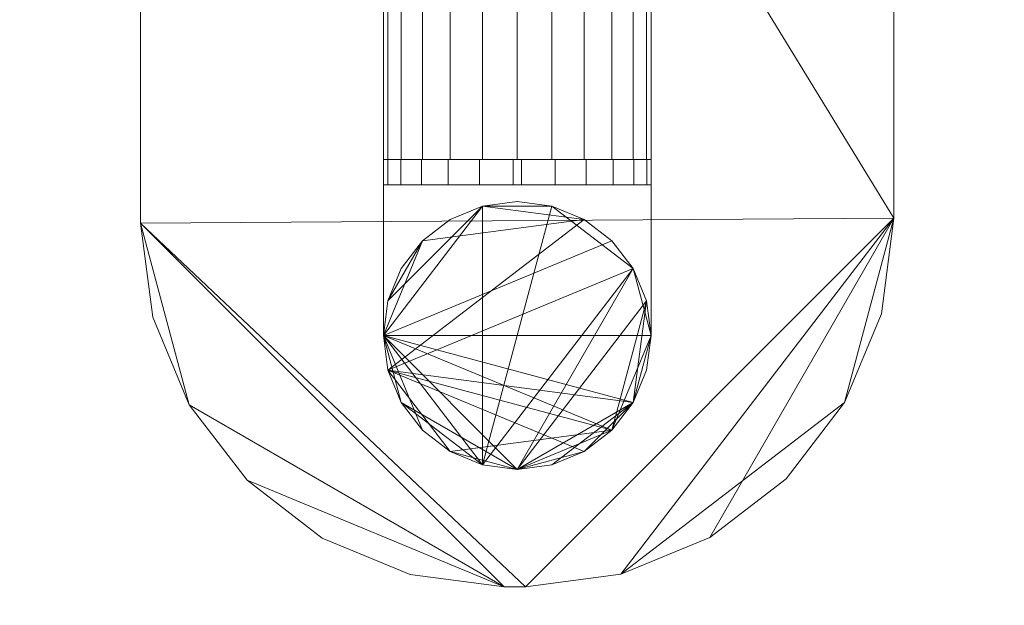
# Model space of a CAD drawing. Header units: millimetres. Extents: x -1219 to 1219, y -1219 to 1219.
# Tile 4 of 9: x -59 to 58, y -104 to -34. Entities that reach past the tile are written whole.
import ezdxf

# ---------------------------------------------------------------- set-up
doc = ezdxf.new("R2010")
doc.units = ezdxf.units.MM
doc.layers.add('A-DOOR', color=31, linetype='Continuous')

msp = doc.modelspace()

# ---------------------------------------------------------------- meshes
at = {"layer": 'A-DOOR', "lineweight": 13}
mesh = msp.add_polyface(dxfattribs=at)
corners = [(1219.2, 1219.2, -0.49), (-1219.2, 1219.2, -0.49), (-1219.2, -1219.2, -0.49), (1219.2, -1219.2, -0.49)]
mesh.append_faces([[corners[k] for k in face] for face in [(3, 0, 1, 2)]])
mesh = msp.add_polyface(dxfattribs=at)
corners = [(1219.2, 1219.2, -40.49), (1219.2, -1219.2, -40.49), (-1219.2, -1219.2, -40.49), (-1219.2, 1219.2, -40.49)]
mesh.append_faces([[corners[k] for k in face] for face in [(2, 3, 0, 1)]])
mesh = msp.add_polyface(dxfattribs=at)
corners = [(135, 134.86, 5.51), (-135, 134.86, 5.51), (-135, -135.14, 5.51), (135, -135.14, 5.51)]
mesh.append_faces([[corners[k] for k in face] for face in [(2, 3, 0, 1)]])
mesh = msp.add_polyface(dxfattribs=at)
corners = [(135, 134.86, -0.49), (135, -135.14, -0.49), (-135, -135.14, -0.49), (-135, 134.86, -0.49)]
mesh.append_faces([[corners[k] for k in face] for face in [(1, 2, 3, 0)]])
mesh = msp.add_polyface(dxfattribs=at)
corners = [(1, 132.86, 885.01), (-1, 132.86, 885.01), (-12.39, 131.36, 885.01), (-23, 126.97, 885.01), (-32.11, 119.98, 885.01), (-39.11, 110.86, 885.01), (-43.5, 100.25, 885.01), (-45, 88.86, 885.01), (-45, -58.71, 885.01), (-43.52, -69.95, 885.01), (-39.18, -80.42, 885.01), (-32.28, -89.42, 885.01), (-23.29, -96.32, 885.01), (-12.81, -100.66, 885.01), (-1.57, -102.14, 885.01), (1, -102.14, 885.01), (12.39, -100.64, 885.01), (23, -96.24, 885.01), (32.11, -89.25, 885.01), (39.11, -80.14, 885.01), (43.5, -69.53, 885.01), (45, -58.14, 885.01), (45, 88.86, 885.01), (43.5, 100.25, 885.01), (39.11, 110.86, 885.01), (32.11, 119.98, 885.01), (23, 126.97, 885.01), (12.39, 131.36, 885.01)]
mesh.append_faces([[corners[k] for k in face] for face in [(4, 2, 3)]], dxfattribs={"vtx0": -1})
mesh.append_faces([[corners[k] for k in face] for face in [(15, 8, 14)]], dxfattribs={"vtx0": -1, "vtx1": -1})
mesh.append_faces([[corners[k] for k in face] for face in [(7, 22, 1)]], dxfattribs={"vtx0": -1, "vtx1": -1, "vtx2": -1})
mesh.append_faces([[corners[k] for k in face] for face in [(22, 27, 0, 1)]], dxfattribs={"vtx0": -1, "vtx3": -1})
mesh.append_faces([[corners[k] for k in face] for face in [(15, 16, 21, 8), (10, 11, 14, 8)]], dxfattribs={"vtx1": -1, "vtx2": -1, "vtx3": -1})
mesh.append_faces([[corners[k] for k in face] for face in [(21, 22, 7, 8), (1, 2, 6, 7)]], dxfattribs={"vtx1": -1, "vtx3": -1})
mesh.append_faces([[corners[k] for k in face] for face in [(25, 26, 27, 24), (17, 18, 19, 16), (12, 13, 14, 11), (8, 9, 10)]], dxfattribs={"vtx2": -1})
mesh.append_faces([[corners[k] for k in face] for face in [(22, 23, 24, 27), (19, 20, 21, 16), (4, 5, 6, 2)]], dxfattribs={"vtx2": -1, "vtx3": -1})
mesh = msp.add_polyface(dxfattribs=at)
corners = [(1, 132.86, 881.51), (12.39, 131.36, 881.51), (23, 126.97, 881.51), (32.11, 119.98, 881.51), (39.11, 110.86, 881.51), (43.5, 100.25, 881.51), (45, 88.86, 881.51), (45, -58.14, 881.51), (43.5, -69.53, 881.51), (39.11, -80.14, 881.51), (32.11, -89.25, 881.51), (23, -96.24, 881.51), (12.39, -100.64, 881.51), (1, -102.14, 881.51), (-1.57, -102.14, 881.51), (-12.81, -100.66, 881.51), (-23.29, -96.32, 881.51), (-32.28, -89.42, 881.51), (-39.18, -80.42, 881.51), (-43.52, -69.95, 881.51), (-45, -58.71, 881.51), (-45, 88.86, 881.51), (-43.5, 100.25, 881.51), (-39.11, 110.86, 881.51), (-32.11, 119.98, 881.51), (-23, 126.97, 881.51), (-12.39, 131.36, 881.51), (-1, 132.86, 881.51)]
mesh.append_faces([[corners[k] for k in face] for face in [(14, 20, 13)]], dxfattribs={"vtx0": -1, "vtx1": -1})
mesh.append_faces([[corners[k] for k in face] for face in [(21, 27, 6, 7)]], dxfattribs={"vtx0": -1, "vtx1": -1, "vtx3": -1})
mesh.append_faces([[corners[k] for k in face] for face in [(27, 21, 22, 26)]], dxfattribs={"vtx0": -1, "vtx2": -1})
mesh.append_faces([[corners[k] for k in face] for face in [(6, 0, 1, 4)]], dxfattribs={"vtx0": -1, "vtx2": -1, "vtx3": -1})
mesh.append_faces([[corners[k] for k in face] for face in [(7, 11, 12, 13)]], dxfattribs={"vtx0": -1, "vtx3": -1})
mesh.append_faces([[corners[k] for k in face] for face in [(16, 17, 14, 15), (5, 6, 4)]], dxfattribs={"vtx1": -1})
mesh.append_faces([[corners[k] for k in face] for face in [(17, 18, 14), (27, 0, 6)]], dxfattribs={"vtx1": -1, "vtx2": -1})
mesh.append_faces([[corners[k] for k in face] for face in [(20, 21, 7, 13)]], dxfattribs={"vtx1": -1, "vtx2": -1, "vtx3": -1})
mesh.append_faces([[corners[k] for k in face] for face in [(24, 25, 26), (7, 8, 9)]], dxfattribs={"vtx2": -1})
mesh.append_faces([[corners[k] for k in face] for face in [(22, 23, 24, 26), (18, 19, 20, 14), (9, 10, 11, 7)]], dxfattribs={"vtx2": -1, "vtx3": -1})
mesh.append_faces([[corners[k] for k in face] for face in [(1, 2, 3, 4)]], dxfattribs={"vtx3": -1})
mesh = msp.add_polyface(dxfattribs=at)
corners = [(-45, -58.71, 885.01), (-45, 88.86, 885.01), (-45, 88.86, 881.51), (-45, -58.71, 881.51)]
mesh.append_faces([[corners[k] for k in face] for face in [(3, 0, 1, 2)]])
mesh = msp.add_polyface(dxfattribs=at)
corners = [(45, 88.86, 885.01), (45, -58.14, 885.01), (45, -58.14, 881.51), (45, 88.86, 881.51)]
mesh.append_faces([[corners[k] for k in face] for face in [(3, 0, 1, 2)]])
mesh = msp.add_polyface(dxfattribs=at)
corners = [(0, -51.14, 1178.01), (-4.14, -51.14, 1178.55), (-8, -51.14, 1180.15), (-11.31, -51.14, 1182.69), (-13.86, -51.14, 1186.01), (-15.45, -51.14, 1189.87), (-16, -51.14, 1194.01), (-15.45, -51.14, 1198.15), (-13.86, -51.14, 1202.01), (-11.31, -51.14, 1205.32), (-8, -51.14, 1207.86), (-4.14, -51.14, 1209.46), (0, -51.14, 1210.01), (0, -16.14, 1210.01), (-4.14, -16.14, 1209.46), (-8, -16.14, 1207.86), (-11.31, -16.14, 1205.32), (-13.86, -16.14, 1202.01), (-15.45, -16.14, 1198.15), (-16, -16.14, 1194.01), (-15.45, -16.14, 1189.87), (-13.86, -16.14, 1186.01), (-11.31, -16.14, 1182.69), (-8, -16.14, 1180.15), (-4.14, -16.14, 1178.55), (0, -16.14, 1178.01)]
mesh.append_faces([[corners[k] for k in face] for face in [(1, 24, 25, 0)]], dxfattribs={"vtx0": -1})
mesh.append_faces([[corners[k] for k in face] for face in [(7, 18, 19, 6), (5, 20, 21, 4), (4, 21, 22, 3), (2, 23, 24, 1), (3, 22, 23, 2), (20, 5, 6, 19)]], dxfattribs={"vtx0": -1, "vtx2": -1})
mesh.append_faces([[corners[k] for k in face] for face in [(13, 14, 11, 12)]], dxfattribs={"vtx1": -1})
mesh.append_faces([[corners[k] for k in face] for face in [(14, 15, 10, 11), (15, 16, 9, 10), (7, 8, 17, 18), (8, 9, 16, 17)]], dxfattribs={"vtx1": -1, "vtx3": -1})
mesh = msp.add_polyface(dxfattribs=at)
corners = [(0, -51.14, 1280.01), (-4.14, -51.14, 1280.55), (-8, -51.14, 1282.15), (-11.31, -51.14, 1284.69), (-13.86, -51.14, 1288.01), (-15.45, -51.14, 1291.87), (-16, -51.14, 1296.01), (-15.45, -51.14, 1300.15), (-13.86, -51.14, 1304.01), (-11.31, -51.14, 1307.32), (-8, -51.14, 1309.86), (-4.14, -51.14, 1311.46), (0, -51.14, 1312.01), (0, -16.14, 1312.01), (-4.14, -16.14, 1311.46), (-8, -16.14, 1309.86), (-11.31, -16.14, 1307.32), (-13.86, -16.14, 1304.01), (-15.45, -16.14, 1300.15), (-16, -16.14, 1296.01), (-15.45, -16.14, 1291.87), (-13.86, -16.14, 1288.01), (-11.31, -16.14, 1284.69), (-8, -16.14, 1282.15), (-4.14, -16.14, 1280.55), (0, -16.14, 1280.01)]
mesh.append_faces([[corners[k] for k in face] for face in [(11, 14, 15, 10), (8, 17, 18, 7), (10, 15, 16, 9), (9, 16, 17, 8)]], dxfattribs={"vtx0": -1, "vtx2": -1})
mesh.append_faces([[corners[k] for k in face] for face in [(6, 7, 18, 19), (20, 21, 4, 5), (21, 22, 3, 4), (23, 24, 1, 2), (22, 23, 2, 3), (19, 20, 5, 6)]], dxfattribs={"vtx1": -1, "vtx3": -1})
mesh.append_faces([[corners[k] for k in face] for face in [(12, 13, 14, 11)]], dxfattribs={"vtx2": -1})
mesh.append_faces([[corners[k] for k in face] for face in [(24, 25, 0, 1)]], dxfattribs={"vtx3": -1})
mesh = msp.add_polyface(dxfattribs=at)
corners = [(0, -51.14, 1210.01), (4.14, -51.14, 1209.46), (8, -51.14, 1207.86), (11.31, -51.14, 1205.32), (13.86, -51.14, 1202.01), (15.45, -51.14, 1198.15), (16, -51.14, 1194.01), (15.45, -51.14, 1189.87), (13.86, -51.14, 1186.01), (11.31, -51.14, 1182.69), (8, -51.14, 1180.15), (4.14, -51.14, 1178.55), (0, -51.14, 1178.01), (0, -16.14, 1178.01), (4.14, -16.14, 1178.55), (8, -16.14, 1180.15), (11.31, -16.14, 1182.69), (13.86, -16.14, 1186.01), (15.45, -16.14, 1189.87), (16, -16.14, 1194.01), (15.45, -16.14, 1198.15), (13.86, -16.14, 1202.01), (11.31, -16.14, 1205.32), (8, -16.14, 1207.86), (4.14, -16.14, 1209.46), (0, -16.14, 1210.01)]
mesh.append_faces([[corners[k] for k in face] for face in [(14, 11, 12, 13), (1, 24, 25, 0)]], dxfattribs={"vtx0": -1})
mesh.append_faces([[corners[k] for k in face] for face in [(10, 15, 16, 9), (8, 17, 18, 7), (9, 16, 17, 8), (7, 18, 19, 6), (11, 14, 15, 10), (5, 20, 21, 4), (4, 21, 22, 3), (2, 23, 24, 1), (3, 22, 23, 2), (20, 5, 6, 19)]], dxfattribs={"vtx0": -1, "vtx2": -1})
mesh = msp.add_polyface(dxfattribs=at)
corners = [(0, -51.14, 1312.01), (4.14, -51.14, 1311.46), (8, -51.14, 1309.86), (11.31, -51.14, 1307.32), (13.86, -51.14, 1304.01), (15.45, -51.14, 1300.15), (16, -51.14, 1296.01), (15.45, -51.14, 1291.87), (13.86, -51.14, 1288.01), (11.31, -51.14, 1284.69), (8, -51.14, 1282.15), (4.14, -51.14, 1280.55), (0, -51.14, 1280.01), (0, -16.14, 1280.01), (4.14, -16.14, 1280.55), (8, -16.14, 1282.15), (11.31, -16.14, 1284.69), (13.86, -16.14, 1288.01), (15.45, -16.14, 1291.87), (16, -16.14, 1296.01), (15.45, -16.14, 1300.15), (13.86, -16.14, 1304.01), (11.31, -16.14, 1307.32), (8, -16.14, 1309.86), (4.14, -16.14, 1311.46), (0, -16.14, 1312.01)]
mesh.append_faces([[corners[k] for k in face] for face in [(13, 14, 11, 12)]], dxfattribs={"vtx1": -1})
mesh.append_faces([[corners[k] for k in face] for face in [(14, 15, 10, 11), (16, 17, 8, 9), (15, 16, 9, 10), (17, 18, 7, 8), (6, 7, 18, 19), (20, 21, 4, 5), (21, 22, 3, 4), (23, 24, 1, 2), (22, 23, 2, 3), (19, 20, 5, 6)]], dxfattribs={"vtx1": -1, "vtx3": -1})
mesh.append_faces([[corners[k] for k in face] for face in [(24, 25, 0, 1)]], dxfattribs={"vtx3": -1})
mesh = msp.add_polyface(dxfattribs=at)
corners = [(16, -72.14, 1371.01), (15.45, -76.28, 1371.01), (13.86, -80.14, 1371.01), (11.31, -83.45, 1371.01), (8, -85.99, 1371.01), (4.14, -87.59, 1371.01), (0, -88.14, 1371.01), (-4.14, -87.59, 1371.01), (-8, -85.99, 1371.01), (-11.31, -83.45, 1371.01), (-13.86, -80.14, 1371.01), (-15.45, -76.28, 1371.01), (-16, -72.14, 1371.01), (-16, -51.14, 1371.01), (16, -51.14, 1371.01)]
mesh.append_faces([[corners[k] for k in face] for face in [(2, 0, 1), (6, 4, 5)]], dxfattribs={"vtx0": -1})
mesh.append_faces([[corners[k] for k in face] for face in [(0, 2, 11, 12)]], dxfattribs={"vtx0": -1, "vtx1": -1, "vtx3": -1})
mesh.append_faces([[corners[k] for k in face] for face in [(6, 10, 11, 4)]], dxfattribs={"vtx0": -1, "vtx2": -1, "vtx3": -1})
mesh.append_faces([[corners[k] for k in face] for face in [(14, 0, 12, 13)]], dxfattribs={"vtx1": -1})
mesh.append_faces([[corners[k] for k in face] for face in [(6, 7, 10)]], dxfattribs={"vtx1": -1, "vtx2": -1})
mesh.append_faces([[corners[k] for k in face] for face in [(2, 3, 4, 11)]], dxfattribs={"vtx2": -1, "vtx3": -1})
mesh.append_faces([[corners[k] for k in face] for face in [(7, 8, 9, 10)]], dxfattribs={"vtx3": -1})
mesh = msp.add_polyface(dxfattribs=at)
corners = [(16, -72.14, 1374.01), (16, -51.14, 1374.01), (-16, -51.14, 1374.01), (-16, -72.14, 1374.01), (-15.45, -76.28, 1374.01), (-13.86, -80.14, 1374.01), (-11.31, -83.45, 1374.01), (-8, -85.99, 1374.01), (-4.14, -87.59, 1374.01), (0, -88.14, 1374.01), (4.14, -87.59, 1374.01), (8, -85.99, 1374.01), (11.31, -83.45, 1374.01), (13.86, -80.14, 1374.01), (15.45, -76.28, 1374.01)]
mesh.append_faces([[corners[k] for k in face] for face in [(8, 5, 6, 7), (13, 11, 12), (3, 0, 1, 2)]], dxfattribs={"vtx0": -1})
mesh.append_faces([[corners[k] for k in face] for face in [(3, 9, 13)]], dxfattribs={"vtx0": -1, "vtx1": -1, "vtx2": -1})
mesh.append_faces([[corners[k] for k in face] for face in [(5, 8, 9, 3)]], dxfattribs={"vtx0": -1, "vtx2": -1, "vtx3": -1})
mesh.append_faces([[corners[k] for k in face] for face in [(4, 5, 3)]], dxfattribs={"vtx1": -1})
mesh.append_faces([[corners[k] for k in face] for face in [(9, 10, 11, 13), (13, 14, 0, 3)]], dxfattribs={"vtx2": -1, "vtx3": -1})
mesh = msp.add_polyface(dxfattribs=at)
corners = [(-16, -51.14, 1374.01), (16, -51.14, 1374.01), (16, -51.14, 1371.01), (-16, -51.14, 1371.01)]
mesh.append_faces([[corners[k] for k in face] for face in [(3, 0, 1, 2)]])
mesh = msp.add_polyface(dxfattribs=at)
corners = [(-16, -72.14, 1374.01), (-16, -51.14, 1374.01), (-16, -51.14, 1371.01), (-16, -72.14, 1371.01)]
mesh.append_faces([[corners[k] for k in face] for face in [(0, 1, 2, 3)]])
mesh = msp.add_polyface(dxfattribs=at)
corners = [(-16, -51.14, 1371.01), (16, -51.14, 1371.01), (16, -51.14, 1193.51), (15.47, -51.14, 1189.49), (13.92, -51.14, 1185.76), (11.46, -51.14, 1182.55), (8.25, -51.14, 1180.08), (4.51, -51.14, 1178.53), (0.5, -51.14, 1178.01), (-0.5, -51.14, 1178.01), (-4.51, -51.14, 1178.53), (-8.25, -51.14, 1180.08), (-11.46, -51.14, 1182.55), (-13.92, -51.14, 1185.76), (-15.47, -51.14, 1189.49), (-16, -51.14, 1193.51)]
mesh.append_faces([[corners[k] for k in face] for face in [(15, 2, 9)]], dxfattribs={"vtx0": -1, "vtx1": -1, "vtx2": -1})
mesh.append_faces([[corners[k] for k in face] for face in [(14, 15, 11)]], dxfattribs={"vtx1": -1, "vtx2": -1})
mesh.append_faces([[corners[k] for k in face] for face in [(8, 9, 2, 5)]], dxfattribs={"vtx1": -1, "vtx2": -1, "vtx3": -1})
mesh.append_faces([[corners[k] for k in face] for face in [(6, 7, 8, 5), (3, 4, 5, 2)]], dxfattribs={"vtx2": -1})
mesh.append_faces([[corners[k] for k in face] for face in [(9, 10, 11, 15)]], dxfattribs={"vtx2": -1, "vtx3": -1})
mesh.append_faces([[corners[k] for k in face] for face in [(11, 12, 13, 14), (15, 0, 1, 2)]], dxfattribs={"vtx3": -1})
mesh = msp.add_polyface(dxfattribs=at)
corners = [(-16, -54.14, 1193.51), (-16, -54.14, 1371.01), (-16, -51.14, 1371.01), (-16, -51.14, 1193.51)]
mesh.append_faces([[corners[k] for k in face] for face in [(0, 1, 2, 3)]])
mesh = msp.add_polyface(dxfattribs=at)
corners = [(-0.5, -54.14, 1178.01), (-4.51, -54.14, 1178.53), (-8.25, -54.14, 1180.08), (-11.46, -54.14, 1182.55), (-13.92, -54.14, 1185.76), (-15.47, -54.14, 1189.49), (-16, -54.14, 1193.51), (-16, -51.14, 1193.51), (-15.47, -51.14, 1189.49), (-13.92, -51.14, 1185.76), (-11.46, -51.14, 1182.55), (-8.25, -51.14, 1180.08), (-4.51, -51.14, 1178.53), (-0.5, -51.14, 1178.01)]
mesh.append_faces([[corners[k] for k in face] for face in [(7, 8, 5, 6), (0, 1, 12, 13)]], dxfattribs={"vtx1": -1})
mesh.append_faces([[corners[k] for k in face] for face in [(8, 9, 4, 5), (3, 4, 9, 10), (10, 11, 2, 3), (11, 12, 1, 2)]], dxfattribs={"vtx1": -1, "vtx3": -1})
mesh = msp.add_polyface(dxfattribs=at)
corners = [(-16, -54.14, 1371.01), (16, -54.14, 1371.01), (16, -51.14, 1371.01), (-16, -51.14, 1371.01)]
mesh.append_faces([[corners[k] for k in face] for face in [(0, 1, 2, 3)]])
mesh = msp.add_polyface(dxfattribs=at)
corners = [(0, -51.14, 1178.01), (4.14, -51.14, 1178.55), (8, -51.14, 1180.15), (11.31, -51.14, 1182.69), (13.86, -51.14, 1186.01), (15.45, -51.14, 1189.87), (16, -51.14, 1194.01), (15.45, -51.14, 1198.15), (13.86, -51.14, 1202.01), (11.31, -51.14, 1205.32), (8, -51.14, 1207.86), (4.14, -51.14, 1209.46), (0, -51.14, 1210.01), (-4.14, -51.14, 1209.46), (-8, -51.14, 1207.86), (-11.31, -51.14, 1205.32), (-13.86, -51.14, 1202.01), (-15.45, -51.14, 1198.15), (-16, -51.14, 1194.01), (-15.45, -51.14, 1189.87), (-13.86, -51.14, 1186.01), (-11.31, -51.14, 1182.69), (-8, -51.14, 1180.15), (-4.14, -51.14, 1178.55), (0, -51.14, 1280.01), (4.14, -51.14, 1280.55), (8, -51.14, 1282.15), (11.31, -51.14, 1284.69), (13.86, -51.14, 1288.01), (15.45, -51.14, 1291.87), (16, -51.14, 1296.01), (15.45, -51.14, 1300.15), (13.86, -51.14, 1304.01), (11.31, -51.14, 1307.32), (8, -51.14, 1309.86), (4.14, -51.14, 1311.46), (0, -51.14, 1312.01), (-4.14, -51.14, 1311.46), (-8, -51.14, 1309.86), (-11.31, -51.14, 1307.32), (-13.86, -51.14, 1304.01), (-15.45, -51.14, 1300.15), (-16, -51.14, 1296.01), (-15.45, -51.14, 1291.87), (-13.86, -51.14, 1288.01), (-11.31, -51.14, 1284.69), (-8, -51.14, 1282.15), (-4.14, -51.14, 1280.55)]
mesh.append_faces([[corners[k] for k in face] for face in [(13, 11, 12), (16, 14, 15), (27, 25, 26), (45, 43, 44)]], dxfattribs={"vtx0": -1})
mesh.append_faces([[corners[k] for k in face] for face in [(7, 13, 2, 5), (24, 36, 39, 42)]], dxfattribs={"vtx0": -1, "vtx1": -1, "vtx2": -1, "vtx3": -1})
mesh.append_faces([[corners[k] for k in face] for face in [(14, 18, 20, 21), (27, 34, 24, 25), (45, 24, 42, 43)]], dxfattribs={"vtx0": -1, "vtx1": -1, "vtx3": -1})
mesh.append_faces([[corners[k] for k in face] for face in [(2, 13, 14)]], dxfattribs={"vtx0": -1, "vtx2": -1})
mesh.append_faces([[corners[k] for k in face] for face in [(21, 1, 2, 14)]], dxfattribs={"vtx0": -1, "vtx2": -1, "vtx3": -1})
mesh.append_faces([[corners[k] for k in face] for face in [(4, 5, 2, 3), (0, 1, 23), (19, 20, 18), (41, 42, 39, 40)]], dxfattribs={"vtx1": -1})
mesh.append_faces([[corners[k] for k in face] for face in [(17, 18, 14, 16)]], dxfattribs={"vtx1": -1, "vtx2": -1})
mesh.append_faces([[corners[k] for k in face] for face in [(5, 6, 7), (30, 31, 32, 29), (37, 38, 39, 36)]], dxfattribs={"vtx2": -1})
mesh.append_faces([[corners[k] for k in face] for face in [(7, 8, 9, 13), (9, 10, 11, 13), (21, 22, 23, 1), (32, 33, 34, 27), (34, 35, 36, 24), (27, 28, 29, 32)]], dxfattribs={"vtx2": -1, "vtx3": -1})
mesh.append_faces([[corners[k] for k in face] for face in [(45, 46, 47, 24)]], dxfattribs={"vtx3": -1})
mesh = msp.add_polyface(dxfattribs=at)
corners = [(0.5, -54.14, 1178.01), (-0.5, -54.14, 1178.01), (-0.5, -51.14, 1178.01), (0.5, -51.14, 1178.01)]
mesh.append_faces([[corners[k] for k in face] for face in [(3, 0, 1, 2)]])
mesh = msp.add_polyface(dxfattribs=at)
corners = [(16, -54.14, 1193.51), (15.47, -54.14, 1189.49), (13.92, -54.14, 1185.76), (11.46, -54.14, 1182.55), (8.25, -54.14, 1180.08), (4.51, -54.14, 1178.53), (0.5, -54.14, 1178.01), (0.5, -51.14, 1178.01), (4.51, -51.14, 1178.53), (8.25, -51.14, 1180.08), (11.46, -51.14, 1182.55), (13.92, -51.14, 1185.76), (15.47, -51.14, 1189.49), (16, -51.14, 1193.51)]
mesh.append_faces([[corners[k] for k in face] for face in [(7, 8, 5, 6), (0, 1, 12, 13)]], dxfattribs={"vtx1": -1})
mesh.append_faces([[corners[k] for k in face] for face in [(8, 9, 4, 5), (3, 4, 9, 10), (10, 11, 2, 3), (11, 12, 1, 2)]], dxfattribs={"vtx1": -1, "vtx3": -1})
mesh = msp.add_polyface(dxfattribs=at)
corners = [(16, -51.14, 1374.01), (16, -72.14, 1374.01), (16, -72.14, 1371.01), (16, -51.14, 1371.01)]
mesh.append_faces([[corners[k] for k in face] for face in [(0, 1, 2, 3)]])
mesh = msp.add_polyface(dxfattribs=at)
corners = [(16, -54.14, 1371.01), (16, -54.14, 1193.51), (16, -51.14, 1193.51), (16, -51.14, 1371.01)]
mesh.append_faces([[corners[k] for k in face] for face in [(0, 1, 2, 3)]])
mesh = msp.add_polyface(dxfattribs=at)
corners = [(-16, -54.14, 1371.01), (-16, -54.14, 1193.51), (-15.47, -54.14, 1189.49), (-13.92, -54.14, 1185.76), (-11.46, -54.14, 1182.55), (-8.25, -54.14, 1180.08), (-4.51, -54.14, 1178.53), (-0.5, -54.14, 1178.01), (0.5, -54.14, 1178.01), (4.51, -54.14, 1178.53), (8.25, -54.14, 1180.08), (11.46, -54.14, 1182.55), (13.92, -54.14, 1185.76), (15.47, -54.14, 1189.49), (16, -54.14, 1193.51), (16, -54.14, 1371.01)]
mesh.append_faces([[corners[k] for k in face] for face in [(7, 1, 5, 6)]], dxfattribs={"vtx0": -1, "vtx1": -1})
mesh.append_faces([[corners[k] for k in face] for face in [(14, 0, 1, 7), (14, 7, 8, 11)]], dxfattribs={"vtx0": -1, "vtx2": -1, "vtx3": -1})
mesh.append_faces([[corners[k] for k in face] for face in [(5, 1, 2, 3)]], dxfattribs={"vtx0": -1, "vtx3": -1})
mesh.append_faces([[corners[k] for k in face] for face in [(15, 0, 14), (10, 11, 8, 9)]], dxfattribs={"vtx1": -1})
mesh.append_faces([[corners[k] for k in face] for face in [(3, 4, 5)]], dxfattribs={"vtx2": -1})
mesh.append_faces([[corners[k] for k in face] for face in [(11, 12, 13, 14)]], dxfattribs={"vtx3": -1})
mesh = msp.add_polyface(dxfattribs=at)
corners = [(-16, -72.14, 881.51), (-15.45, -76.28, 881.51), (-13.86, -80.14, 881.51), (-11.31, -83.45, 881.51), (-8, -85.99, 881.51), (-4.14, -87.59, 881.51), (0, -88.14, 881.51), (4.14, -87.59, 881.51), (8, -85.99, 881.51), (11.31, -83.45, 881.51), (13.86, -80.14, 881.51), (15.45, -76.28, 881.51), (16, -72.14, 881.51), (15.45, -68, 881.51), (13.86, -64.14, 881.51), (11.31, -60.82, 881.51), (8, -58.28, 881.51), (4.14, -56.68, 881.51), (0, -56.14, 881.51), (-4.14, -56.68, 881.51), (-8, -58.28, 881.51), (-11.31, -60.82, 881.51), (-13.86, -64.14, 881.51), (-15.45, -68, 881.51)]
mesh.append_faces([[corners[k] for k in face] for face in [(4, 9, 0, 3), (12, 0, 9)]], dxfattribs={"vtx0": -1, "vtx1": -1, "vtx2": -1})
mesh.append_faces([[corners[k] for k in face] for face in [(12, 14, 15, 0), (0, 15, 16, 21)]], dxfattribs={"vtx0": -1, "vtx2": -1, "vtx3": -1})
mesh.append_faces([[corners[k] for k in face] for face in [(2, 3, 0, 1)]], dxfattribs={"vtx1": -1})
mesh.append_faces([[corners[k] for k in face] for face in [(7, 8, 9, 6), (10, 11, 12, 9), (12, 13, 14)]], dxfattribs={"vtx2": -1})
mesh.append_faces([[corners[k] for k in face] for face in [(4, 5, 6, 9), (19, 20, 21, 16)]], dxfattribs={"vtx2": -1, "vtx3": -1})
mesh.append_faces([[corners[k] for k in face] for face in [(16, 17, 18, 19), (21, 22, 23, 0)]], dxfattribs={"vtx3": -1})
mesh = msp.add_polyface(dxfattribs=at)
corners = [(-16, -72.14, 5.51), (-15.45, -68, 5.51), (-13.86, -64.14, 5.51), (-11.31, -60.82, 5.51), (-8, -58.28, 5.51), (-4.14, -56.68, 5.51), (0, -56.14, 5.51), (4.14, -56.68, 5.51), (8, -58.28, 5.51), (11.31, -60.82, 5.51), (13.86, -64.14, 5.51), (15.45, -68, 5.51), (16, -72.14, 5.51), (15.45, -76.28, 5.51), (13.86, -80.14, 5.51), (11.31, -83.45, 5.51), (8, -85.99, 5.51), (4.14, -87.59, 5.51), (0, -88.14, 5.51), (-4.14, -87.59, 5.51), (-8, -85.99, 5.51), (-11.31, -83.45, 5.51), (-13.86, -80.14, 5.51), (-15.45, -76.28, 5.51)]
mesh.append_faces([[corners[k] for k in face] for face in [(20, 18, 19)]], dxfattribs={"vtx0": -1})
mesh.append_faces([[corners[k] for k in face] for face in [(20, 23, 15, 18)]], dxfattribs={"vtx0": -1, "vtx1": -1, "vtx2": -1, "vtx3": -1})
mesh.append_faces([[corners[k] for k in face] for face in [(3, 8, 23, 0)]], dxfattribs={"vtx0": -1, "vtx1": -1, "vtx3": -1})
mesh.append_faces([[corners[k] for k in face] for face in [(15, 11, 12)]], dxfattribs={"vtx0": -1, "vtx2": -1})
mesh.append_faces([[corners[k] for k in face] for face in [(23, 10, 11, 15)]], dxfattribs={"vtx0": -1, "vtx2": -1, "vtx3": -1})
mesh.append_faces([[corners[k] for k in face] for face in [(9, 10, 23, 8)]], dxfattribs={"vtx1": -1, "vtx2": -1})
mesh.append_faces([[corners[k] for k in face] for face in [(6, 7, 8, 5), (1, 2, 3, 0)]], dxfattribs={"vtx2": -1})
mesh.append_faces([[corners[k] for k in face] for face in [(3, 4, 5, 8)]], dxfattribs={"vtx2": -1, "vtx3": -1})
mesh.append_faces([[corners[k] for k in face] for face in [(12, 13, 14, 15), (15, 16, 17, 18), (20, 21, 22, 23)]], dxfattribs={"vtx3": -1})
mesh = msp.add_polyface(dxfattribs=at)
corners = [(-16, -72.14, 881.51), (-15.45, -68, 881.51), (-13.86, -64.14, 881.51), (-11.31, -60.82, 881.51), (-8, -58.28, 881.51), (-4.14, -56.68, 881.51), (0, -56.14, 881.51), (4.14, -56.68, 881.51), (8, -58.28, 881.51), (11.31, -60.82, 881.51), (13.86, -64.14, 881.51), (15.45, -68, 881.51), (16, -72.14, 881.51), (16, -72.14, 5.51), (15.45, -68, 5.51), (13.86, -64.14, 5.51), (11.31, -60.82, 5.51), (8, -58.28, 5.51), (4.14, -56.68, 5.51), (0, -56.14, 5.51), (-4.14, -56.68, 5.51), (-8, -58.28, 5.51), (-11.31, -60.82, 5.51), (-13.86, -64.14, 5.51), (-15.45, -68, 5.51), (-16, -72.14, 5.51)]
mesh.append_faces([[corners[k] for k in face] for face in [(1, 24, 25, 0)]], dxfattribs={"vtx0": -1})
mesh.append_faces([[corners[k] for k in face] for face in [(11, 14, 15, 10), (10, 15, 16, 9), (8, 17, 18, 7), (9, 16, 17, 8), (7, 18, 19, 6), (5, 20, 21, 4), (4, 21, 22, 3), (2, 23, 24, 1), (3, 22, 23, 2), (20, 5, 6, 19)]], dxfattribs={"vtx0": -1, "vtx2": -1})
mesh.append_faces([[corners[k] for k in face] for face in [(11, 12, 13, 14)]], dxfattribs={"vtx3": -1})
mesh = msp.add_polyface(dxfattribs=at)
corners = [(0, -88.14, 1371.01), (4.14, -87.59, 1371.01), (8, -85.99, 1371.01), (11.31, -83.45, 1371.01), (13.86, -80.14, 1371.01), (15.45, -76.28, 1371.01), (16, -72.14, 1371.01), (15.45, -68, 1371.01), (13.86, -64.14, 1371.01), (11.31, -60.82, 1371.01), (8, -58.28, 1371.01), (4.14, -56.68, 1371.01), (0, -56.14, 1371.01), (-4.14, -56.68, 1371.01), (-8, -58.28, 1371.01), (-11.31, -60.82, 1371.01), (-13.86, -64.14, 1371.01), (-15.45, -68, 1371.01), (-16, -72.14, 1371.01), (-15.45, -76.28, 1371.01), (-13.86, -80.14, 1371.01), (-11.31, -83.45, 1371.01), (-8, -85.99, 1371.01), (-4.14, -87.59, 1371.01)]
mesh.append_faces([[corners[k] for k in face] for face in [(11, 8, 9, 10)]], dxfattribs={"vtx0": -1})
mesh.append_faces([[corners[k] for k in face] for face in [(0, 8, 11, 23)]], dxfattribs={"vtx0": -1, "vtx1": -1, "vtx2": -1})
mesh.append_faces([[corners[k] for k in face] for face in [(13, 18, 20, 23)]], dxfattribs={"vtx0": -1, "vtx1": -1, "vtx2": -1, "vtx3": -1})
mesh.append_faces([[corners[k] for k in face] for face in [(4, 0, 1)]], dxfattribs={"vtx0": -1, "vtx2": -1})
mesh.append_faces([[corners[k] for k in face] for face in [(4, 7, 8, 0)]], dxfattribs={"vtx0": -1, "vtx2": -1, "vtx3": -1})
mesh.append_faces([[corners[k] for k in face] for face in [(17, 18, 15, 16), (22, 23, 20, 21), (19, 20, 18)]], dxfattribs={"vtx1": -1})
mesh.append_faces([[corners[k] for k in face] for face in [(11, 12, 13, 23), (13, 14, 15, 18)]], dxfattribs={"vtx2": -1, "vtx3": -1})
mesh.append_faces([[corners[k] for k in face] for face in [(4, 5, 6, 7), (1, 2, 3, 4)]], dxfattribs={"vtx3": -1})
mesh = msp.add_polyface(dxfattribs=at)
corners = [(0, -88.14, 885.01), (-4.14, -87.59, 885.01), (-8, -85.99, 885.01), (-11.31, -83.45, 885.01), (-13.86, -80.14, 885.01), (-15.45, -76.28, 885.01), (-16, -72.14, 885.01), (-15.45, -68, 885.01), (-13.86, -64.14, 885.01), (-11.31, -60.82, 885.01), (-8, -58.28, 885.01), (-4.14, -56.68, 885.01), (0, -56.14, 885.01), (4.14, -56.68, 885.01), (8, -58.28, 885.01), (11.31, -60.82, 885.01), (13.86, -64.14, 885.01), (15.45, -68, 885.01), (16, -72.14, 885.01), (15.45, -76.28, 885.01), (13.86, -80.14, 885.01), (11.31, -83.45, 885.01), (8, -85.99, 885.01), (4.14, -87.59, 885.01)]
mesh.append_faces([[corners[k] for k in face] for face in [(9, 7, 8), (13, 11, 12)]], dxfattribs={"vtx0": -1})
mesh.append_faces([[corners[k] for k in face] for face in [(0, 17, 20, 23)]], dxfattribs={"vtx0": -1, "vtx1": -1, "vtx2": -1})
mesh.append_faces([[corners[k] for k in face] for face in [(1, 11, 13, 16)]], dxfattribs={"vtx0": -1, "vtx1": -1, "vtx2": -1, "vtx3": -1})
mesh.append_faces([[corners[k] for k in face] for face in [(6, 7, 11, 1)]], dxfattribs={"vtx1": -1, "vtx2": -1, "vtx3": -1})
mesh.append_faces([[corners[k] for k in face] for face in [(0, 1, 16, 17)]], dxfattribs={"vtx1": -1, "vtx3": -1})
mesh.append_faces([[corners[k] for k in face] for face in [(2, 3, 4, 1), (21, 22, 23, 20), (18, 19, 20, 17)]], dxfattribs={"vtx2": -1})
mesh.append_faces([[corners[k] for k in face] for face in [(9, 10, 11, 7), (4, 5, 6, 1)]], dxfattribs={"vtx2": -1, "vtx3": -1})
mesh.append_faces([[corners[k] for k in face] for face in [(13, 14, 15, 16)]], dxfattribs={"vtx3": -1})
mesh = msp.add_polyface(dxfattribs=at)
corners = [(0, -88.14, 1371.01), (-4.14, -87.59, 1371.01), (-8, -85.99, 1371.01), (-11.31, -83.45, 1371.01), (-13.86, -80.14, 1371.01), (-15.45, -76.28, 1371.01), (-16, -72.14, 1371.01), (-15.45, -68, 1371.01), (-13.86, -64.14, 1371.01), (-11.31, -60.82, 1371.01), (-8, -58.28, 1371.01), (-4.14, -56.68, 1371.01), (0, -56.14, 1371.01), (0, -56.14, 885.01), (-4.14, -56.68, 885.01), (-8, -58.28, 885.01), (-11.31, -60.82, 885.01), (-13.86, -64.14, 885.01), (-15.45, -68, 885.01), (-16, -72.14, 885.01), (-15.45, -76.28, 885.01), (-13.86, -80.14, 885.01), (-11.31, -83.45, 885.01), (-8, -85.99, 885.01), (-4.14, -87.59, 885.01), (0, -88.14, 885.01)]
mesh.append_faces([[corners[k] for k in face] for face in [(1, 24, 25, 0)]], dxfattribs={"vtx0": -1})
mesh.append_faces([[corners[k] for k in face] for face in [(11, 14, 15, 10), (10, 15, 16, 9), (8, 17, 18, 7), (9, 16, 17, 8), (7, 18, 19, 6), (5, 20, 21, 4), (4, 21, 22, 3), (2, 23, 24, 1), (3, 22, 23, 2), (20, 5, 6, 19)]], dxfattribs={"vtx0": -1, "vtx2": -1})
mesh.append_faces([[corners[k] for k in face] for face in [(11, 12, 13, 14)]], dxfattribs={"vtx3": -1})
mesh = msp.add_polyface(dxfattribs=at)
corners = [(0, -56.14, 1371.01), (4.14, -56.68, 1371.01), (8, -58.28, 1371.01), (11.31, -60.82, 1371.01), (13.86, -64.14, 1371.01), (15.45, -68, 1371.01), (16, -72.14, 1371.01), (15.45, -76.28, 1371.01), (13.86, -80.14, 1371.01), (11.31, -83.45, 1371.01), (8, -85.99, 1371.01), (4.14, -87.59, 1371.01), (0, -88.14, 1371.01), (0, -88.14, 885.01), (4.14, -87.59, 885.01), (8, -85.99, 885.01), (11.31, -83.45, 885.01), (13.86, -80.14, 885.01), (15.45, -76.28, 885.01), (16, -72.14, 885.01), (15.45, -68, 885.01), (13.86, -64.14, 885.01), (11.31, -60.82, 885.01), (8, -58.28, 885.01), (4.14, -56.68, 885.01), (0, -56.14, 885.01)]
mesh.append_faces([[corners[k] for k in face] for face in [(1, 24, 25, 0)]], dxfattribs={"vtx0": -1})
mesh.append_faces([[corners[k] for k in face] for face in [(11, 14, 15, 10), (10, 15, 16, 9), (8, 17, 18, 7), (9, 16, 17, 8), (7, 18, 19, 6), (5, 20, 21, 4), (4, 21, 22, 3), (2, 23, 24, 1), (3, 22, 23, 2), (20, 5, 6, 19)]], dxfattribs={"vtx0": -1, "vtx2": -1})
mesh.append_faces([[corners[k] for k in face] for face in [(12, 13, 14, 11)]], dxfattribs={"vtx2": -1})
mesh = msp.add_polyface(dxfattribs=at)
corners = [(-1.57, -102.14, 885.01), (-12.81, -100.66, 885.01), (-23.29, -96.32, 885.01), (-32.28, -89.42, 885.01), (-39.18, -80.42, 885.01), (-43.52, -69.95, 885.01), (-45, -58.71, 885.01), (-45, -58.71, 881.51), (-43.52, -69.95, 881.51), (-39.18, -80.42, 881.51), (-32.28, -89.42, 881.51), (-23.29, -96.32, 881.51), (-12.81, -100.66, 881.51), (-1.57, -102.14, 881.51)]
mesh.append_faces([[corners[k] for k in face] for face in [(7, 8, 5, 6), (0, 1, 12, 13)]], dxfattribs={"vtx1": -1})
mesh.append_faces([[corners[k] for k in face] for face in [(8, 9, 4, 5), (3, 4, 9, 10), (10, 11, 2, 3), (11, 12, 1, 2)]], dxfattribs={"vtx1": -1, "vtx3": -1})
mesh = msp.add_polyface(dxfattribs=at)
corners = [(45, -58.14, 885.01), (43.5, -69.53, 885.01), (39.11, -80.14, 885.01), (32.11, -89.25, 885.01), (23, -96.24, 885.01), (12.39, -100.64, 885.01), (1, -102.14, 885.01), (1, -102.14, 881.51), (12.39, -100.64, 881.51), (23, -96.24, 881.51), (32.11, -89.25, 881.51), (39.11, -80.14, 881.51), (43.5, -69.53, 881.51), (45, -58.14, 881.51)]
mesh.append_faces([[corners[k] for k in face] for face in [(7, 8, 5, 6), (0, 1, 12, 13)]], dxfattribs={"vtx1": -1})
mesh.append_faces([[corners[k] for k in face] for face in [(8, 9, 4, 5), (3, 4, 9, 10), (10, 11, 2, 3), (11, 12, 1, 2)]], dxfattribs={"vtx1": -1, "vtx3": -1})
mesh = msp.add_polyface(dxfattribs=at)
corners = [(16, -72.14, 881.51), (15.45, -76.28, 881.51), (13.86, -80.14, 881.51), (11.31, -83.45, 881.51), (8, -85.99, 881.51), (4.14, -87.59, 881.51), (0, -88.14, 881.51), (-4.14, -87.59, 881.51), (-8, -85.99, 881.51), (-11.31, -83.45, 881.51), (-13.86, -80.14, 881.51), (-15.45, -76.28, 881.51), (-16, -72.14, 881.51), (-16, -72.14, 5.51), (-15.45, -76.28, 5.51), (-13.86, -80.14, 5.51), (-11.31, -83.45, 5.51), (-8, -85.99, 5.51), (-4.14, -87.59, 5.51), (0, -88.14, 5.51), (4.14, -87.59, 5.51), (8, -85.99, 5.51), (11.31, -83.45, 5.51), (13.86, -80.14, 5.51), (15.45, -76.28, 5.51), (16, -72.14, 5.51)]
mesh.append_faces([[corners[k] for k in face] for face in [(1, 24, 25, 0)]], dxfattribs={"vtx0": -1})
mesh.append_faces([[corners[k] for k in face] for face in [(11, 14, 15, 10), (10, 15, 16, 9), (8, 17, 18, 7), (9, 16, 17, 8), (7, 18, 19, 6), (5, 20, 21, 4), (4, 21, 22, 3), (2, 23, 24, 1), (3, 22, 23, 2), (20, 5, 6, 19)]], dxfattribs={"vtx0": -1, "vtx2": -1})
mesh.append_faces([[corners[k] for k in face] for face in [(12, 13, 14, 11)]], dxfattribs={"vtx2": -1})
mesh = msp.add_polyface(dxfattribs=at)
corners = [(16, -72.14, 1374.01), (15.45, -76.28, 1374.01), (13.86, -80.14, 1374.01), (11.31, -83.45, 1374.01), (8, -85.99, 1374.01), (4.14, -87.59, 1374.01), (0, -88.14, 1374.01), (-4.14, -87.59, 1374.01), (-8, -85.99, 1374.01), (-11.31, -83.45, 1374.01), (-13.86, -80.14, 1374.01), (-15.45, -76.28, 1374.01), (-16, -72.14, 1374.01), (-16, -72.14, 1371.01), (-15.45, -76.28, 1371.01), (-13.86, -80.14, 1371.01), (-11.31, -83.45, 1371.01), (-8, -85.99, 1371.01), (-4.14, -87.59, 1371.01), (0, -88.14, 1371.01), (4.14, -87.59, 1371.01), (8, -85.99, 1371.01), (11.31, -83.45, 1371.01), (13.86, -80.14, 1371.01), (15.45, -76.28, 1371.01), (16, -72.14, 1371.01)]
mesh.append_faces([[corners[k] for k in face] for face in [(13, 14, 11, 12), (0, 1, 24, 25)]], dxfattribs={"vtx1": -1})
mesh.append_faces([[corners[k] for k in face] for face in [(14, 15, 10, 11), (16, 17, 8, 9), (15, 16, 9, 10), (17, 18, 7, 8), (6, 7, 18, 19), (19, 20, 5, 6), (20, 21, 4, 5), (22, 23, 2, 3), (21, 22, 3, 4), (23, 24, 1, 2)]], dxfattribs={"vtx1": -1, "vtx3": -1})
mesh = msp.add_polyface(dxfattribs=at)
corners = [(1, -102.14, 885.01), (-1.57, -102.14, 885.01), (-1.57, -102.14, 881.51), (1, -102.14, 881.51)]
mesh.append_faces([[corners[k] for k in face] for face in [(3, 0, 1, 2)]])

doc.saveas('drawing.dxf')
